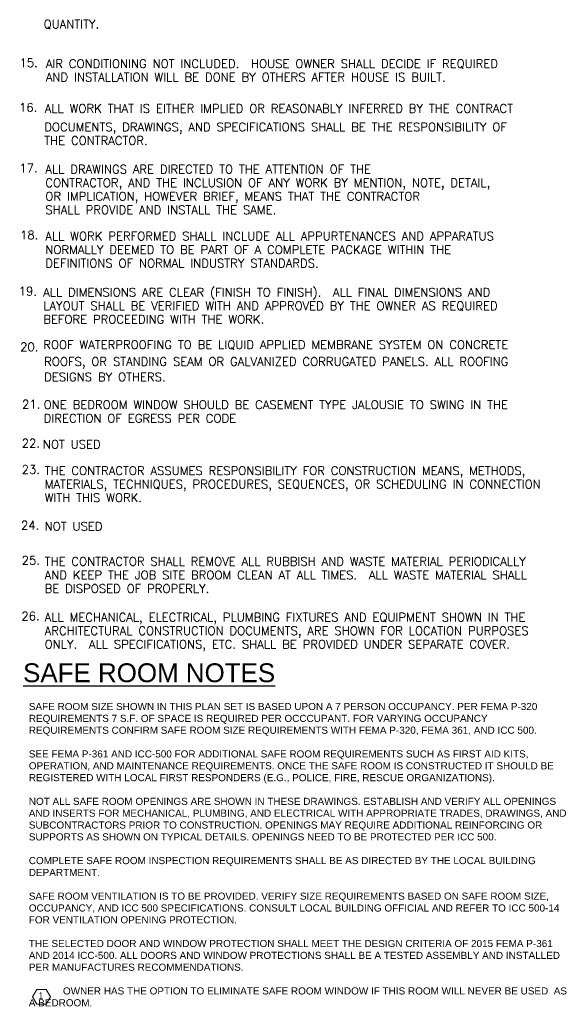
# Model space of a CAD drawing. Header units: inches. Extents: x -3803 to 34213, y -3756 to 4522.
# Tile 39 of 64: x 32717 to 33037, y 1961 to 2539. Entities that reach past the tile are written whole.
import ezdxf

# ---------------------------------------------------------------- set-up
doc = ezdxf.new("R2010")
doc.units = ezdxf.units.IN
doc.header["$LTSCALE"] = 0.011
doc.header["$MEASUREMENT"] = 0
doc.layers.add('A-ANNO-NOTE', color=131, linetype='CONTINUOUS', lineweight=9)
doc.layers.add('Pl_a_text', color=2, linetype='CONTINUOUS')
doc.layers.add('TXT', color=2, linetype='CONTINUOUS')
doc.styles.add('Arial Narrow', font='ARIALN.TTF', dxfattribs={"height": 0.09374999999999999})
doc.styles.add('BOLD', font='ARIALN.TTF', dxfattribs={"width": 1.2})
doc.styles.add('ROMANS', font='romans.shx')

# ---------------------------------------------------------------- blocks, each defined once
blk = doc.blocks.new('SYMBOL_Keynote - Keynote-561578-GENERAL LEGEND')
at = {"layer": 'A-ANNO-NOTE'}
for p, q in [((497.6619050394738, 152.7206601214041), (497.6027043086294, 152.6181214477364)), ((497.6027043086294, 152.6181214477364), (497.6619050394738, 152.5155827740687)), ((497.7909072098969, 152.7206601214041), (497.6619050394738, 152.7206601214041)), ((497.8501079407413, 152.6181214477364), (497.7909072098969, 152.7206601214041)), ((497.7909072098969, 152.5155827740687), (497.8501079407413, 152.6181214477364)), ((497.6619050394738, 152.5155827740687), (497.7909072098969, 152.5155827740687))]:
    blk.add_line(p, q, dxfattribs=at)

msp = doc.modelspace()

# ---------------------------------------------------------------- block references
at = {"layer": 'A-ANNO-NOTE', "xscale": 42.62111116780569, "yscale": 42.62111116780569, "zscale": 42.62111116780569}
msp.add_blockref('SYMBOL_Keynote - Keynote-561578-GENERAL LEGEND', (11516.01147553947, -4538.96557694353), dxfattribs=at)

# ---------------------------------------------------------------- texts
at = {"layer": 'A-ANNO-NOTE', "insert": (32729.27786347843, 1968.510000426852), "char_height": 3.995729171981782, "width": 3.042466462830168, "attachment_point": 2, "line_spacing_factor": 0.9746961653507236, "style": 'Arial Narrow'}
msp.add_mtext('1', dxfattribs=at)
at = {"layer": 'Pl_a_text', "color": 1, "style": 'BOLD', "width": 1.2}
msp.add_text('%%USAFE ROOM NOTES', height=11.04697557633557, dxfattribs=at).set_placement((32718.83200448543, 2150.24612328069))
at = {"layer": 'TXT', "style": 'ROMANS'}
for s, p in [('QUANTITY.  ', (32730.82495899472, 2533.480843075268)), ('15.', (32716.73471817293, 2510.799943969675)), ('AIR CONDITIONING NOT INCLUDED.  HOUSE OWNER SHALL DECIDE IF REQUIRED', (32732.11868961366, 2510.303879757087)), ('AND INSTALLATION WILL BE DONE BY OTHERS AFTER HOUSE IS BUILT. ', (32732.11868961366, 2502.369478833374)), ('16.', (32716.45872192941, 2484.663093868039)), ('ALL WORK THAT IS EITHER IMPLIED OR REASONABLY INFERRED BY THE CONTRACT', (32731.50257459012, 2484.007519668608)), ('DOCUMENTS, DRAWINGS, AND SPECIFICATIONS SHALL BE THE RESPONSIBILITY OF', (32731.19909063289, 2473.143944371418)), ('THE CONTRACTOR.', (32731.19909063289, 2465.209543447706)), ('17.', (32716.63498713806, 2449.062856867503)), ('ALL DRAWINGS ARE DIRECTED TO THE ATTENTION OF THE', (32731.87670622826, 2448.407282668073)), ('CONTRACTOR, AND THE INCLUSION OF ANY WORK BY MENTION, NOTE, DETAIL,', (32731.87670622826, 2440.472881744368)), ('OR IMPLICATION, HOWEVER BRIEF, MEANS THAT THE CONTRACTOR', (32731.87670622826, 2432.538480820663)), ('SHALL PROVIDE AND INSTALL THE SAME.', (32731.87670622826, 2424.60407989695)), ('18.', (32717.06296192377, 2409.857581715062)), ('ALL WORK PERFORMED SHALL INCLUDE ALL APPURTENANCES AND APPARATUS', (32731.87416433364, 2409.202007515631)), ('NORMALLY DEEMED TO BE PART OF A COMPLETE PACKAGE WITHIN THE', (32731.87416433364, 2401.267606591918)), ('DEFINITIONS OF NORMAL INDUSTRY STANDARDS.', (32731.87416433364, 2393.333205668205)), ('19.', (32716.24428040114, 2376.945808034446)), ('ALL DIMENSIONS ARE CLEAR (FINISH TO FINISH).  ALL FINAL DIMENSIONS AND', (32730.61693909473, 2376.290233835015)), ('LAYOUT SHALL BE VERIFIED WITH AND APPROVED BY THE OWNER AS REQUIRED', (32730.61693909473, 2368.355832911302)), ('BEFORE PROCEEDING WITH THE WORK.', (32730.61693909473, 2360.421431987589)), ('20.', (32717.10905971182, 2344.274745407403)), ('ROOF WATERPROOFING TO BE LIQUID APPLIED MEMBRANE SYSTEM ON CONCRETE', (32730.61693909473, 2345.554388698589)), ('ROOFS, OR STANDING SEAM OR GALVANIZED CORRUGATED PANELS. ALL ROOFING ', (32731.16546598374, 2335.689500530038)), ('DESIGNS BY OTHERS. ', (32731.16546598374, 2326.654172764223)), ('21.', (32718.18536054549, 2310.66086410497)), ('ONE BEDROOM WINDOW SHOULD BE CASEMENT TYPE JALOUSIE TO SWING IN THE', (32730.89483754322, 2310.435680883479)), ('DIRECTION OF EGRESS PER CODE', (32730.89483754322, 2302.414516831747)), ('22.', (32717.99882553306, 2287.803302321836)), ('NOT USED', (32730.41101454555, 2287.147728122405)), ('23.', (32717.99869174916, 2272.399447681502)), ('THE CONTRACTOR ASSUMES RESPONSIBILITY FOR CONSTRUCTION MEANS, METHODS,', (32731.47807515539, 2271.743873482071)), ('MATERIALS, TECHNIQUES, PROCEDURES, SEQUENCES, OR SCHEDULING IN CONNECTION', (32731.47807515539, 2263.809472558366)), ('WITH THIS WORK.', (32731.47807515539, 2255.875071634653)), ('24.', (32717.56964669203, 2239.728385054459)), ('NOT USED', (32731.47807515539, 2239.072810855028)), ('25.', (32717.99882553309, 2219.151739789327)), ('THE CONTRACTOR SHALL REMOVE ALL RUBBISH AND WASTE MATERIAL PERIODICALLY', (32731.47807515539, 2218.496165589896)), ('AND KEEP THE JOB SITE BROOM CLEAN AT ALL TIMES.  ALL WASTE MATERIAL SHALL', (32731.47807515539, 2210.561764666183)), ('BE DISPOSED OF PROPERLY.', (32731.47807515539, 2202.627363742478)), ('26.', (32717.79373477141, 2186.480677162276)), ('ALL MECHANICAL, ELECTRICAL, PLUMBING FIXTURES AND EQUIPMENT SHOWN IN THE', (32731.47807515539, 2185.825102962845)), ('ARCHITECTURAL CONSTRUCTION DOCUMENTS, ARE SHOWN FOR LOCATION PURPOSES', (32731.47807515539, 2177.890702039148)), ('ONLY.  ALL SPECIFICATIONS, ETC. SHALL BE PROVIDED UNDER SEPARATE COVER.', (32731.47807515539, 2169.956301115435))]:
    msp.add_text(s, height=5, rotation=359.9999999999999, dxfattribs=at).set_placement(p)
at = {"layer": 'TXT', "insert": (32722.18058497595, 2049.113922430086), "char_height": 5, "width": 315.2748193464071, "attachment_point": 4, "style": 'ROMANS'}
msp.add_mtext('{\\fArial|b0|i0|c0|p34;\\H0.83333x;SAFE ROOM SIZE SHOWN IN THIS PLAN SET IS BASED UPON A 7 PERSON OCCUPANCY. PER FEMA P-320 REQUIREMENTS 7 S.F. OF SPACE IS REQUIRED PER OCCCUPANT. FOR VARYING OCCUPANCY REQUIREMENTS CONFIRM SAFE ROOM SIZE REQUIREMENTS WITH FEMA P-320, FEMA 361, AND ICC 500.\\P\\PSEE FEMA P-361 AND ICC-500 FOR ADDITIONAL SAFE ROOM REQUIREMENTS SUCH AS FIRST AID KITS, OPERATION, AND MAINTENANCE REQUIREMENTS. ONCE THE SAFE ROOM IS CONSTRUCTED IT SHOULD BE REGISTERED WITH LOCAL FIRST RESPONDERS (E.G., POLICE, FIRE, RESCUE ORGANIZATIONS).\\P\\PNOT ALL SAFE ROOM OPENINGS ARE SHOWN IN THESE DRAWINGS. ESTABLISH AND VERIFY ALL OPENINGS AND INSERTS FOR MECHANICAL, PLUMBING, AND ELECTRICAL WITH APPROPRIATE TRADES, DRAWINGS, AND SUBCONTRACTORS PRIOR TO CONSTRUCTION. OPENINGS MAY REQUIRE ADDITIONAL REINFORCING OR SUPPORTS AS SHOWN ON TYPICAL DETAILS. OPENINGS NEED TO BE PROTECTED PER ICC 500.\\P\\PCOMPLETE SAFE ROOM INSPECTION REQUIREMENTS SHALL BE AS DIRECTED BY THE LOCAL BUILDING DEPARTMENT.\\P\\PSAFE ROOM VENTILATION IS TO BE PROVIDED. VERIFY SIZE REQUIREMENTS BASED ON SAFE ROOM SIZE, OCCUPANCY, AND ICC 500 SPECIFICATIONS. CONSULT LOCAL BUILDING OFFICIAL AND REFER TO ICC 500-14 FOR VENTILATION OPENING PROTECTION.\\P\\PTHE SELECTED DOOR AND WINDOW PROTECTION SHALL MEET THE DESIGN CRITERIA OF 2015 FEMA P-361 AND 2014 ICC-500. ALL DOORS AND WINDOW PROTECTIONS SHALL BE A TESTED ASSEMBLY AND INSTALLED PER MANUFACTURES RECOMMENDATIONS.\\P\\P^IOWNER HAS THE OPTION TO ELIMINATE SAFE ROOM WINDOW IF THIS ROOM WILL NEVER BE USED ^IAS A BEDROOM.}', dxfattribs=at)

doc.saveas('drawing.dxf')
